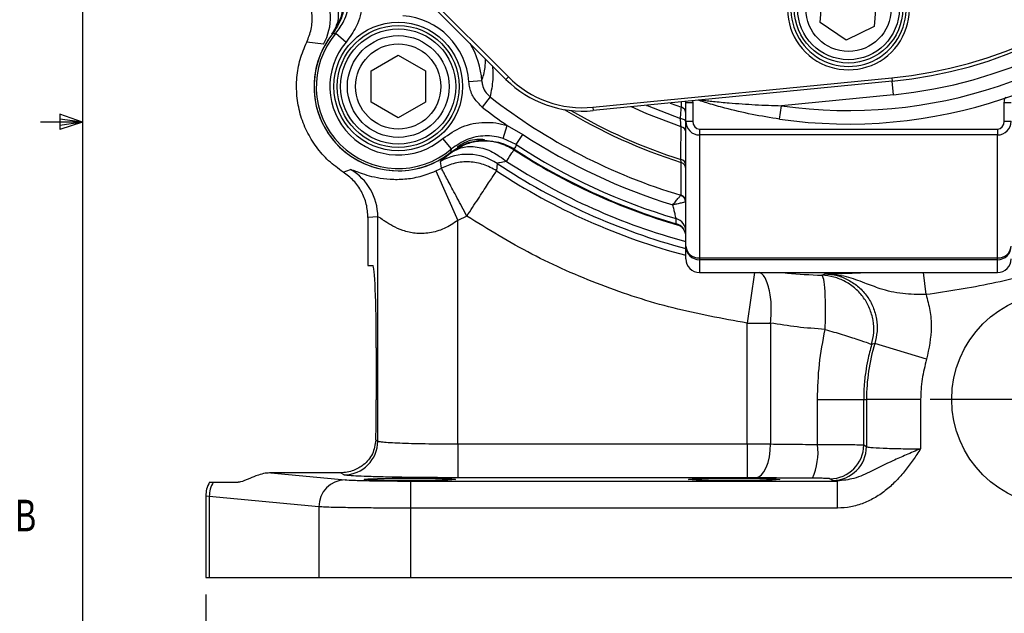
# Model space of a CAD drawing. Header units: inches. Extents: x 0.4 to 16.6, y 0.2 to 10.8.
# Tile 2 of 14: x 0.4 to 3.4, y 4.1 to 5.8. Entities that reach past the tile are written whole.
import ezdxf

# ---------------------------------------------------------------- set-up
doc = ezdxf.new("R2010")
doc.units = ezdxf.units.IN
doc.header["$MEASUREMENT"] = 0
doc.layers.add('BORDER', color=7, linetype='Continuous', lineweight=25)
doc.layers.add('SLD-0', color=7, linetype='Continuous', lineweight=25)
doc.styles.add('SLDTEXTSTYLE0', font='TXT', dxfattribs={"width": 0.75})
doc.dimstyles.new('SLDDIMSTYLE0', dxfattribs={"dimtxt": 0.145833, "dimasz": 0.13, "dimexe": 0, "dimexo": 0.0625, "dimgap": 0.036458, "dimtad": 0, "dimtih": 1, "dimtoh": 1, "dimdec": 1, "dimlfac": 1.55, "dimrnd": 1e-09, "dimzin": 12, "dimdsep": 46, "dimtxsty": 'SLDTEXTSTYLE0', "dimsah": 1, "dimcen": 0.09, "dimadec": 0, "dimazin": 3, "dimtfac": 1, "dimtdec": 1, "dimtofl": 0, "dimtmove": 0, "dimatfit": 3, "dimfxl": 0, "dimfrac": 2, "dimtolj": 1, "dimtzin": 12, "dimarcsym": 0})

# ---------------------------------------------------------------- blocks, each defined once
blk = doc.blocks.new('_D')
at = {"layer": 'SLD-0'}
for p, q in [((2.9559, 8.8951), (7.2961, 8.8951)), ((7.1711, 8.8951), (7.1711, 7.0572)), ((7.0095, 6.7959), (6.9651, 6.7959)), ((6.9651, 6.7959), (6.9651, 6.5642)), ((7.3327, 6.7959), (7.3771, 6.7959)), ((7.3771, 6.7959), (7.3771, 6.5642)), ((6.9651, 6.5642), (7.0095, 6.5642)), ((7.3771, 6.5642), (7.3327, 6.5642)), ((7.1711, 4.1617), (7.1711, 6.5346)), ((5.7816, 4.1617), (7.2961, 4.1617))]:
    blk.add_line(p, q, dxfattribs=at)
for points in [[(7.1711, 8.8951), (7.1511, 8.7651), (7.1911, 8.7651)], [(7.1711, 4.1617), (7.1911, 4.2917), (7.1511, 4.2917)]]:
    blk.add_solid(points, dxfattribs=at)
at = {"layer": 'SLD-0', "char_height": 0.14583, "attachment_point": 1, "style": 'SLDTEXTSTYLE0'}
for s, insert in [('7.3', (7.0365, 7.0135)), ('186', (7.0095, 6.7522))]:
    blk.add_mtext(s, dxfattribs=dict(at, insert=insert))
blk = doc.blocks.new('_D_1')
at = {"layer": 'SLD-0'}
for p, q in [((3.5308, 4.2598), (3.5308, 3.5121)), ((0.993, 4.1117), (0.993, 3.5121)), ((0.993, 3.6371), (1.9676, 3.6371)), ((2.1397, 3.6371), (2.0953, 3.6371)), ((2.0953, 3.6371), (2.0953, 3.4054)), ((2.4629, 3.6371), (2.5073, 3.6371)), ((2.5073, 3.6371), (2.5073, 3.4054)), ((3.5308, 3.6371), (2.6349, 3.6371)), ((2.0953, 3.4054), (2.1397, 3.4054)), ((2.5073, 3.4054), (2.4629, 3.4054))]:
    blk.add_line(p, q, dxfattribs=at)
for points in [[(0.993, 3.6371), (1.123, 3.6171), (1.123, 3.6571)], [(3.5308, 3.6371), (3.4008, 3.6571), (3.4008, 3.6171)]]:
    blk.add_solid(points, dxfattribs=at)
at = {"layer": 'SLD-0', "char_height": 0.14583, "attachment_point": 1, "style": 'SLDTEXTSTYLE0'}
for s, insert in [('3.9', (2.1667, 3.8547)), ('100', (2.1397, 3.5934))]:
    blk.add_mtext(s, dxfattribs=dict(at, insert=insert))
blk = doc.blocks.new('SW_CENTERMARKSYMBOL_1')
at = {"layer": 'SLD-0', "color": 0}
for p, q in [((0, 0.129), (0, 0.3822)), ((0, 0), (0, 0.0645)), ((-0.129, 0), (-0.3822, 0)), ((0, 0), (-0.0645, 0)), ((0, 0), (0, -0.0645)), ((0, 0), (0.0645, 0)), ((0.129, 0), (0.3822, 0)), ((0, -0.129), (0, -0.3822))]:
    blk.add_line(p, q, dxfattribs=at)

msp = doc.modelspace()

# ---------------------------------------------------------------- linework, layer by layer
at = {"color": 7, "linetype": 'Continuous', "lineweight": 25}
for p, q in [((1.5944, 5.9507), (1.8937, 5.6513)), ((1.8866, 5.6442), (1.5872, 5.9436)), ((2.8219, 5.8138), (2.8291, 5.9066)), ((2.9899, 5.8942), (2.9828, 5.8014)), ((2.8988, 5.7612), (2.8219, 5.8138)), ((1.3803, 5.7813), (1.4109, 5.7551)), ((2.9828, 5.8014), (2.8988, 5.7612)), ((1.3433, 5.7486), (1.2936, 5.7549)), ((1.4853, 5.6694), (1.5659, 5.716)), ((1.5659, 5.716), (1.6466, 5.6694)), ((1.4853, 5.5763), (1.4853, 5.6694)), ((1.6466, 5.6694), (1.6466, 5.5763)), ((1.8147, 5.6396), (1.7761, 5.637)), ((1.8866, 5.6442), (1.8937, 5.6513)), ((2.1453, 5.5613), (3.035, 5.6486)), ((3.036, 5.6386), (2.1462, 5.5512)), ((3.035, 5.6486), (3.036, 5.6386)), ((3.0399, 5.5985), (3.036, 5.6386)), ((3.0399, 5.5985), (2.7066, 5.5657)), ((1.5659, 5.5298), (1.4853, 5.5763)), ((1.6466, 5.5763), (1.5659, 5.5298)), ((1.8394, 5.592), (1.8159, 5.5618)), ((2.4221, 5.5195), (2.4221, 5.5751)), ((2.4221, 5.5751), (2.4422, 5.5751)), ((2.4221, 5.5751), (2.4221, 5.5742)), ((2.4422, 5.5751), (2.4422, 5.5195)), ((3.3696, 5.5195), (3.3696, 5.5751)), ((3.3696, 5.5751), (3.3898, 5.5751)), ((2.1453, 5.5613), (2.1462, 5.5512)), ((2.7009, 5.5258), (2.7066, 5.5657)), ((2.4221, 5.5195), (2.4422, 5.5195)), ((2.4221, 5.1479), (2.4221, 5.5195)), ((3.3696, 5.5195), (3.3898, 5.5195)), ((1.8783, 5.4684), (1.8905, 5.5067)), ((1.8905, 5.5067), (1.937, 5.4801)), ((1.9173, 5.4499), (1.937, 5.4801)), ((2.4624, 5.4961), (3.3495, 5.4961)), ((2.4624, 5.4961), (2.4624, 5.4787)), ((3.3495, 5.4961), (3.3495, 5.4787)), ((1.7243, 5.4372), (1.6982, 5.4679)), ((1.8143, 5.4626), (1.8207, 5.4626)), ((1.8207, 5.4626), (1.8237, 5.4625)), ((1.8224, 5.463), (1.8237, 5.4625)), ((1.9173, 5.4499), (1.8783, 5.4684)), ((3.3495, 5.4787), (2.4624, 5.4787)), ((2.4624, 5.4787), (2.4624, 5.1132)), ((3.3495, 5.1132), (3.3495, 5.4787)), ((1.9088, 5.4402), (1.9104, 5.4345)), ((1.6946, 5.3797), (1.6916, 5.4002)), ((1.8604, 5.394), (1.8587, 5.3719)), ((1.402, 5.3684), (1.4241, 5.3755)), ((1.6779, 5.3716), (1.7435, 5.2244)), ((2.4071, 5.2991), (2.4076, 5.2997)), ((1.5051, 5.2356), (1.4759, 5.2329)), ((1.4759, 5.2329), (1.4759, 5.0907)), ((1.5051, 4.568), (1.5051, 5.2356)), ((1.77, 5.2373), (1.7435, 5.2244)), ((1.7435, 4.5595), (1.7435, 5.2244)), ((2.3931, 5.2147), (2.3931, 5.2148)), ((2.4162, 5.1967), (2.4189, 5.1905)), ((2.4221, 5.1097), (2.4221, 5.1479)), ((2.4624, 5.1132), (3.3495, 5.1132)), ((2.4624, 5.1132), (2.4624, 5.1076)), ((3.3495, 5.1076), (2.4624, 5.1076)), ((2.4624, 5.1076), (2.4624, 5.0695)), ((3.3495, 5.1076), (3.3495, 5.1132)), ((3.3495, 5.0695), (3.3495, 5.1076)), ((1.4759, 5.0907), (1.49, 5.0907)), ((2.4624, 5.0695), (2.8265, 5.0695)), ((2.4624, 5.0694), (2.8265, 5.0694)), ((2.8265, 5.0695), (2.8265, 5.0694)), ((2.8268, 5.0614), (2.8357, 5.0658)), ((2.9853, 5.0695), (3.3495, 5.0695)), ((2.9853, 5.0695), (2.9853, 5.0694)), ((2.9853, 5.0694), (3.3495, 5.0694)), ((2.6039, 4.5595), (2.6039, 4.9191)), ((2.6742, 4.9191), (2.6742, 4.5593)), ((1.5007, 4.8455), (1.5007, 4.6907)), ((2.9842, 4.858), (2.9748, 4.855)), ((3.1384, 4.8112), (2.9842, 4.858)), ((2.8138, 4.692), (2.9512, 4.692)), ((2.8138, 4.558), (2.8138, 4.692)), ((2.9512, 4.692), (2.9595, 4.692)), ((2.9512, 4.5565), (2.9512, 4.692)), ((2.9595, 4.692), (2.9595, 4.5515)), ((3.1207, 4.692), (2.9595, 4.692)), ((3.1207, 4.692), (3.1207, 4.5449)), ((1.4994, 4.5714), (1.5051, 4.568)), ((1.7435, 4.5595), (1.7435, 4.4589)), ((1.7435, 4.5595), (2.6039, 4.5595)), ((2.6039, 4.5595), (2.6039, 4.4589)), ((2.9512, 4.5565), (2.9595, 4.5515)), ((1.1872, 4.4735), (1.4076, 4.4528)), ((1.3944, 4.4735), (1.1872, 4.4735)), ((1.4045, 4.4674), (1.3944, 4.4735)), ((2.6039, 4.4589), (1.7435, 4.4589)), ((2.859, 4.4509), (2.8507, 4.4559)), ((1.0156, 4.4455), (1.0898, 4.4455)), ((1.6033, 4.3683), (1.6033, 4.4489)), ((1.6033, 4.4489), (2.873, 4.4489)), ((2.873, 4.4489), (2.859, 4.4509)), ((2.873, 4.3683), (2.873, 4.4489)), ((0.993, 4.4044), (0.993, 4.1617)), ((1.0035, 4.4028), (0.993, 4.4042)), ((1.3299, 4.3722), (1.0035, 4.4028)), ((1.0035, 4.4028), (1.0035, 4.1617)), ((1.3299, 4.3722), (1.3299, 4.1617)), ((1.6033, 4.1617), (1.6033, 4.3683)), ((2.873, 4.3683), (1.6033, 4.3683)), ((0.993, 4.1617), (1.0035, 4.1617)), ((1.0035, 4.1617), (1.3299, 4.1617)), ((1.3299, 4.1617), (1.6033, 4.1617)), ((1.6033, 4.1617), (5.4582, 4.1617))]:
    msp.add_line(p, q, dxfattribs=at)
at = {"color": 8, "linetype": 'Continuous', "lineweight": 25}
for p, q in [((2.3755, 5.5738), (2.4086, 5.5615)), ((2.4221, 5.5751), (2.4215, 5.5783)), ((2.4414, 5.5802), (2.4422, 5.5751)), ((2.4624, 5.0695), (2.4624, 5.0694)), ((2.6261, 5.0694), (2.6039, 4.9191)), ((3.1368, 5.0036), (3.129, 5.0694)), ((3.3495, 5.0695), (3.3495, 5.0694))]:
    msp.add_line(p, q, dxfattribs=at)
at = {"color": 8, "linetype": 'Continuous', "lineweight": 25, "flags": 128}
for points in [[(2.4086, 5.5615), (2.4086, 5.5647), (2.4087, 5.577)], [(2.4076, 5.5032), (2.3062, 5.5419), (2.2597, 5.5624)], [(2.3049, 5.5668), (2.3064, 5.5662), (2.4058, 5.5276)]]:
    msp.add_lwpolyline(points, dxfattribs=at)
at = {"color": 7, "linetype": 'Continuous', "lineweight": 25, "flags": 128}
for points in [[(2.4221, 5.5164), (2.4218, 5.5183), (2.4209, 5.5202), (2.4194, 5.522), (2.4175, 5.5236), (2.4151, 5.525), (2.4122, 5.5262), (2.4091, 5.5271), (2.4058, 5.5276)], [(2.3931, 5.2148), (2.3931, 5.221), (2.3932, 5.2298)], [(2.6303, 4.4587), (2.6387, 4.4611), (2.6468, 4.4671), (2.6543, 4.4765), (2.661, 4.489), (2.6664, 4.5042), (2.6705, 4.5214), (2.6731, 4.54), (2.6742, 4.5593)]]:
    msp.add_lwpolyline(points, dxfattribs=at)
at = {"color": 7, "linetype": 'Continuous', "lineweight": 25}
for centre, radius in [((2.9059, 5.854), 0.1613), ((2.9059, 5.854), 0.1513), ((2.9059, 5.854), 0.1268), ((1.5659, 5.6229), 0.1915), ((1.5659, 5.6229), 0.1815), ((1.5659, 5.6229), 0.1714), ((1.5659, 5.6229), 0.1513), ((1.5659, 5.6229), 0.1268), ((3.5308, 4.692), 0.3177)]:
    msp.add_circle(centre, radius, dxfattribs=at)
for centre, radius, start, end in [((2.9059, 6.9629), 1.4516, 261.8785, 8.1215), ((2.9059, 6.9629), 1.4113, 261.8785, 8.1215), ((2.9059, 6.9629), 1.3206, 275.6076, 354.3924), ((2.9059, 6.9629), 1.3306, 275.6076, 354.3924), ((2.9059, 6.9629), 1.371, 275.6076, 354.3924), ((1.2028, 5.8279), 0.1614, 330.5524, 33.6555), ((2.9059, 5.854), 0.1815, 162.8003, 17.1997), ((2.9059, 5.854), 0.1714, 169.2756, 10.7244), ((1.5659, 5.6228), 0.2107, 3.8578, 86.1422), ((1.5659, 5.6228), 0.2506, 141.2653, 270), ((1.5659, 5.6228), 0.2506, 141.2653, 308.7347), ((1.5659, 5.6228), 0.244, 139.4979, 310.5021), ((1.5659, 5.6228), 0.2037, 139.4979, 310.5021), ((2.1147, 5.8723), 0.3226, 225, 275.6076), ((2.1147, 5.8723), 0.3125, 225, 275.6076), ((2.9059, 6.9629), 1.7369, 232.1172, 253.3094), ((2.9059, 6.9629), 1.7752, 232.1172, 235.1115), ((2.402, 5.5426), 0.0201, 0.0512, 70.6355), ((2.9059, 6.9629), 1.7713, 236.8366, 252.8271), ((2.4042, 5.4857), 0.0179, 3.2407, 79.2857), ((1.5659, 5.6228), 0.2506, 270, 308.7347), ((2.9059, 6.9629), 1.8219, 236.9123, 253.65), ((2.9059, 6.9629), 1.8074, 236.8366, 253.5176), ((1.771, 5.2597), 0.1614, 56.3445, 119.4476), ((2.4042, 5.3879), 0.0179, 3.2897, 80.1069), ((2.4021, 5.378), 0.0199, 0.2212, 73.0263), ((1.3437, 5.2356), 0.1614, 0.0049, 60.1126), ((1.5659, 5.6228), 0.275, 294.0339, 297.9026), ((2.4004, 5.2797), 0.0205, 0.2003, 71.1102), ((2.4021, 5.2805), 0.0199, 0.2259, 73.9699), ((2.3818, 5.1912), 0.0402, 0.0549, 73.676), ((2.3818, 5.1761), 0.0402, 0.055, 73.8069), ((2.4598, 5.1509), 0.0379, 184.5559, 273.9258), ((2.4624, 5.1479), 0.0403, 180.0244, 270.0244), ((3.3521, 5.1509), 0.0379, 266.0742, 355.4441), ((3.3495, 5.1479), 0.0403, 269.9756, 359.9756), ((2.4624, 5.1097), 0.0403, 180, 270), ((2.4624, 5.1098), 0.0403, 180.0244, 270.0244), ((3.3495, 5.1097), 0.0403, 270, 0), ((3.3495, 5.1098), 0.0403, 269.9756, 359.9756), ((3.5308, 4.692), 0.5713, 163.1047, 180), ((1.4043, 4.5681), 0.1007, 270.0941, 359.9409), ((2.6212, 4.535), 0.194, 336.4276, 6.8128), ((2.8505, 4.5566), 0.1007, 270.0941, 359.9409), ((2.8588, 4.5516), 0.1007, 270.0941, 359.9409), ((1.0868, 4.4023), 0.0833, 148.7187, 179.6513), ((1.4098, 4.373), 0.0798, 91.5594, 180.5764)]:
    msp.add_arc(centre, radius, start, end, dxfattribs=at)
at = {"color": 8, "linetype": 'Continuous', "lineweight": 25}
for centre, radius, start, end in [((1.5659, 5.6228), 0.2494, 3.8578, 30.9572), ((2.9059, 6.9629), 1.6431, 239.0029, 252.3574), ((2.9059, 6.9629), 1.6353, 239.6603, 252.2437), ((2.9059, 6.9629), 1.8241, 236.9214, 253.8673), ((2.9059, 6.9629), 1.8853, 236.3186, 255.1285), ((2.9059, 6.9629), 1.8649, 236.9214, 254.9619), ((2.9059, 6.9629), 1.9047, 236.6444, 255.2833)]:
    msp.add_arc(centre, radius, start, end, dxfattribs=at)
at = {"color": 7, "linetype": 'Continuous', "lineweight": 25}
for centre, major_axis, ratio, start_param, end_param in [((2.4624, 5.5195), (0, 0.0408), 0.989063, 1.570796, 3.141593), ((2.4624, 5.5195), (0, -0.0234), 0.861934, 4.712389, 6.283185), ((3.3495, 5.5195), (0, 0.0234), 0.861934, 3.141593, 4.712389), ((3.3495, 5.5195), (0, 0.0408), 0.989063, 3.141593, 4.712389), ((1.49, 4.8455), (0, 0.2452), 0.043661, 4.712389, 6.283185), ((1.49, 4.6907), (0, 0.2452), 0.043661, 4.204187, 4.712389)]:
    msp.add_ellipse(centre, major_axis=major_axis, ratio=ratio, start_param=start_param, end_param=end_param, dxfattribs=at)
for centre in [(1.6004, 4.454), (2.5656, 4.454)]:
    msp.add_ellipse(centre, major_axis=(0.1361, 0), ratio=0.026186, dxfattribs=at)
for points, knots in [([(1.3687, 5.7791), (1.3796, 5.7963), (1.3977, 5.8249), (1.4055, 5.8755), (1.4011, 5.9231), (1.3852, 5.9528), (1.3775, 5.9673)], [0, 0, 0, 0, 0.30035, 0.499876, 0.756119, 1, 1, 1, 1]), ([(1.3433, 5.945), (1.3534, 5.9315), (1.3741, 5.9037), (1.3883, 5.8572), (1.3881, 5.8129), (1.375, 5.7902), (1.3687, 5.7791)], [0, 0, 0, 0, 0.243136, 0.5, 0.756864, 1, 1, 1, 1]), ([(1.3803, 5.7813), (1.389, 5.7933), (1.4084, 5.82), (1.4212, 5.8706), (1.4187, 5.9109), (1.4125, 5.9317), (1.4115, 5.9352)], [0, 0, 0, 0, 0.271237, 0.602164, 0.932744, 1, 1, 1, 1]), ([(1.4498, 5.9475), (1.4511, 5.9431), (1.4588, 5.9171), (1.462, 5.8667), (1.446, 5.8036), (1.4218, 5.7702), (1.4109, 5.7551)], [0, 0, 0, 0, 0.067291, 0.398, 0.728909, 1, 1, 1, 1]), ([(1.2936, 5.7549), (1.2987, 5.7677), (1.3089, 5.7934), (1.311, 5.8352), (1.3038, 5.8765), (1.2905, 5.9007), (1.2839, 5.9128)], [0, 0, 0, 0, 0.249775, 0.500106, 0.750451, 1, 1, 1, 1]), ([(1.4023, 5.8464), (1.4007, 5.8398), (1.3946, 5.8157), (1.3806, 5.7948), (1.3704, 5.7796)], [0, 0, 0, 0, 0.270251, 1, 1, 1, 1]), ([(1.3803, 5.7813), (1.3789, 5.7811), (1.3756, 5.7805), (1.3723, 5.7799), (1.3704, 5.7796)], [0, 0, 0, 0, 0.423273, 1, 1, 1, 1]), ([(1.8159, 5.5618), (1.8074, 5.5698), (1.7906, 5.5858), (1.7789, 5.6136), (1.7768, 5.631), (1.7761, 5.637)], [0, 0, 0, 0, 0.3970228, 0.7938935, 1, 1, 1, 1]), ([(1.8147, 5.6396), (1.8151, 5.6358), (1.8164, 5.6248), (1.8236, 5.6072), (1.8341, 5.597), (1.8394, 5.592)], [0, 0, 0, 0, 0.207401, 0.604963, 1, 1, 1, 1]), ([(2.7009, 5.5258), (2.6735, 5.5302), (2.6185, 5.539), (2.5469, 5.5559), (2.4973, 5.5698), (2.471, 5.5779), (2.4622, 5.5807), (2.4586, 5.5819)], [0, 0, 0, 0, 0.317529, 0.639429, 0.845666, 0.935772, 1, 1, 1, 1]), ([(2.467, 5.5827), (2.4671, 5.5827), (2.4674, 5.5827), (2.4693, 5.5825), (2.4746, 5.5818), (2.4863, 5.5805), (2.5126, 5.5776), (2.5605, 5.5731), (2.6283, 5.5683), (2.6805, 5.5666), (2.7066, 5.5657)], [0, 0, 0, 0, 0.012143, 0.030843, 0.039457, 0.10673, 0.183907, 0.374756, 0.687209, 1, 1, 1, 1]), ([(2.4058, 5.5276), (2.4064, 5.5345), (2.4075, 5.5483), (2.4084, 5.5588), (2.4086, 5.5608), (2.4086, 5.5615)], [0, 0, 0, 0, 0.386711, 0.77714, 1, 1, 1, 1]), ([(1.6982, 5.4679), (1.7169, 5.4809), (1.7543, 5.5071), (1.8228, 5.5199), (1.8686, 5.5137), (1.8903, 5.5068), (1.8905, 5.5067)], [0, 0, 0, 0, 0.332453, 0.664935, 0.996731, 1, 1, 1, 1]), ([(2.4076, 5.5032), (2.4075, 5.5045), (2.407, 5.5109), (2.4063, 5.5202), (2.4058, 5.5276)], [0, 0, 0, 0, 0.201804, 1, 1, 1, 1]), ([(2.4072, 5.4055), (2.4073, 5.4125), (2.4074, 5.445), (2.4075, 5.4776), (2.4076, 5.5032)], [0, 0, 0, 0, 0.213576, 1, 1, 1, 1]), ([(1.9104, 5.4345), (1.8959, 5.4422), (1.8662, 5.458), (1.8186, 5.4624), (1.768, 5.4546), (1.7394, 5.4365), (1.7222, 5.4257)], [0, 0, 0, 0, 0.243881, 0.500124, 0.699654, 1, 1, 1, 1]), ([(1.7223, 5.4277), (1.7377, 5.4378), (1.7587, 5.4516), (1.7886, 5.46), (1.8011, 5.4617), (1.807, 5.4625)], [0, 0, 0, 0, 0.589587, 0.807796, 1, 1, 1, 1]), ([(1.7226, 5.4274), (1.7379, 5.4374), (1.7644, 5.4547), (1.8002, 5.4622), (1.8179, 5.4628), (1.8224, 5.463)], [0, 0, 0, 0, 0.504856, 0.874449, 1, 1, 1, 1]), ([(1.8783, 5.4684), (1.8781, 5.4685), (1.8608, 5.474), (1.8241, 5.4789), (1.7693, 5.4686), (1.7393, 5.4477), (1.7243, 5.4372)], [0, 0, 0, 0, 0.003267, 0.334916, 0.667383, 1, 1, 1, 1]), ([(1.7417, 5.4438), (1.7487, 5.4482), (1.77, 5.4614), (1.7992, 5.4683), (1.8191, 5.4657), (1.8224, 5.4653)], [0, 0, 0, 0, 0.291449, 0.883494, 1, 1, 1, 1]), ([(1.8224, 5.463), (1.8224, 5.463), (1.8222, 5.4629), (1.8216, 5.4628), (1.821, 5.4627), (1.8207, 5.4626)], [0, 0, 0, 0, 0.0397195, 0.3749125, 1, 1, 1, 1]), ([(1.8237, 5.4625), (1.8418, 5.4608), (1.8667, 5.4584), (1.8952, 5.4462), (1.9061, 5.4396), (1.9113, 5.4364)], [0, 0, 0, 0, 0.58447, 0.803004, 1, 1, 1, 1]), ([(1.6916, 5.4002), (1.6929, 5.4016), (1.6954, 5.4043), (1.7133, 5.4185), (1.7222, 5.4257)], [0, 0, 0, 0, 0.5003462, 1, 1, 1, 1]), ([(1.7222, 5.4257), (1.7332, 5.432), (1.7559, 5.445), (1.8002, 5.4453), (1.8467, 5.4311), (1.8746, 5.4103), (1.8881, 5.4002)], [0, 0, 0, 0, 0.243136, 0.5, 0.756864, 1, 1, 1, 1]), ([(1.7226, 5.4274), (1.723, 5.4293), (1.7236, 5.4325), (1.7241, 5.4359), (1.7243, 5.4372)], [0, 0, 0, 0, 0.576727, 1, 1, 1, 1]), ([(1.9173, 5.4499), (1.9164, 5.4479), (1.9145, 5.4434), (1.9124, 5.4389), (1.9113, 5.4364)], [0, 0, 0, 0, 0.450353, 1, 1, 1, 1]), ([(1.8587, 5.3719), (1.846, 5.3789), (1.8208, 5.3928), (1.7778, 5.4), (1.7342, 5.397), (1.7078, 5.3855), (1.6946, 5.3797)], [0, 0, 0, 0, 0.25, 0.5, 0.75, 1, 1, 1, 1]), ([(1.8881, 5.4002), (1.881, 5.3986), (1.8704, 5.3961), (1.8615, 5.3948), (1.8608, 5.3943), (1.8604, 5.394)], [0, 0, 0, 0, 0.497936, 0.748079, 1, 1, 1, 1]), ([(2.4079, 5.3971), (2.4078, 5.3987), (2.4076, 5.4007), (2.4073, 5.4049), (2.4072, 5.4055)], [0, 0, 0, 0, 0.841731, 1, 1, 1, 1]), ([(2.4076, 5.2997), (2.4076, 5.3015), (2.4077, 5.3118), (2.4078, 5.3442), (2.4079, 5.3748), (2.4079, 5.3971)], [0, 0, 0, 0, 0.057264, 0.31657, 1, 1, 1, 1]), ([(1.4759, 5.2329), (1.475, 5.2464), (1.473, 5.2733), (1.4575, 5.3108), (1.4343, 5.3442), (1.4128, 5.3603), (1.402, 5.3684)], [0, 0, 0, 0, 0.2509503, 0.5007413, 0.7493465, 1, 1, 1, 1]), ([(1.4241, 5.3755), (1.4259, 5.3753), (1.4293, 5.3748), (1.4459, 5.3682), (1.4698, 5.3598), (1.5014, 5.3517), (1.5395, 5.3463), (1.583, 5.3465), (1.6308, 5.3535), (1.6623, 5.3656), (1.6779, 5.3716)], [0, 0, 0, 0, 0.152622, 0.298927, 0.439025, 0.57007, 0.690935, 0.801516, 0.90153, 1, 1, 1, 1]), ([(2.383, 5.2706), (2.383, 5.2706), (2.3862, 5.2745), (2.3926, 5.2822), (2.4004, 5.2916), (2.4052, 5.2973), (2.4066, 5.2986), (2.4071, 5.2991)], [0, 0, 0, 0, 0.00358, 0.287392, 0.570056, 0.83605, 1, 1, 1, 1]), ([(2.421, 5.2798), (2.42, 5.2795), (2.4178, 5.2788), (2.4105, 5.2767), (2.401, 5.2744), (2.3927, 5.2727), (2.3881, 5.2717), (2.3857, 5.2712), (2.3844, 5.2709), (2.3837, 5.2707), (2.3834, 5.2707), (2.3832, 5.2706), (2.3831, 5.2706), (2.383, 5.2706), (2.383, 5.2706)], [0, 0, 0, 0, 0.179085, 0.41019, 0.687047, 0.834549, 0.912527, 0.953832, 0.975651, 0.987162, 0.993232, 0.995231, 0.996144, 1, 1, 1, 1]), ([(2.3932, 5.2298), (2.3929, 5.2307), (2.3925, 5.2324), (2.3905, 5.2409), (2.3876, 5.2526), (2.3849, 5.2632), (2.3833, 5.2694), (2.383, 5.2706)], [0, 0, 0, 0, 0.219022, 0.443946, 0.681884, 0.937369, 1, 1, 1, 1]), ([(1.7435, 5.2244), (1.7303, 5.2156), (1.7038, 5.1981), (1.6663, 5.1875), (1.6373, 5.185), (1.6168, 5.1859), (1.5974, 5.1892), (1.5739, 5.1958), (1.5486, 5.2073), (1.5293, 5.2194), (1.5179, 5.2273), (1.5089, 5.2338), (1.5066, 5.2349), (1.5051, 5.2356)], [0, 0, 0, 0, 0.124904, 0.250101, 0.311368, 0.375725, 0.434888, 0.50048, 0.625469, 0.75051, 0.816373, 0.874563, 1, 1, 1, 1]), ([(2.6039, 4.9191), (2.5302, 4.9324), (2.3826, 4.9589), (2.1683, 5.0293), (1.9615, 5.1195), (1.8337, 5.1981), (1.77, 5.2373)], [0, 0, 0, 0, 0.249258, 0.5, 0.750742, 1, 1, 1, 1]), ([(2.3931, 5.2147), (2.3972, 5.2129), (2.4056, 5.2094), (2.4134, 5.2024), (2.4156, 5.1974), (2.416, 5.1966)], [0, 0, 0, 0, 0.455093, 0.91122, 1, 1, 1, 1]), ([(3.7099, 5.1613), (3.6486, 5.1361), (3.5259, 5.0858), (3.3335, 5.0329), (3.2024, 5.0134), (3.1368, 5.0036)], [0, 0, 0, 0, 0.333257, 0.666732, 1, 1, 1, 1]), ([(2.8265, 5.0695), (2.8534, 5.0695), (2.9063, 5.0695), (2.9593, 5.0695), (2.9853, 5.0695)], [0, 0, 0, 0, 0.507779, 1, 1, 1, 1]), ([(2.9748, 4.855), (2.9774, 4.8668), (2.9827, 4.8906), (2.9802, 4.9276), (2.97, 4.963), (2.9521, 4.995), (2.9276, 5.0222), (2.8973, 5.0433), (2.8631, 5.0575), (2.8388, 5.0601), (2.8268, 5.0614)], [0, 0, 0, 0, 0.123381, 0.25, 0.376619, 0.5, 0.623381, 0.75, 0.876619, 1, 1, 1, 1]), ([(2.8364, 4.9003), (2.8367, 4.9084), (2.8372, 4.9231), (2.8375, 4.9426), (2.8376, 4.9645), (2.8373, 4.9884), (2.8359, 5.0217), (2.8327, 5.0529), (2.8288, 5.0586), (2.8268, 5.0614)], [0, 0, 0, 0, 0.098037, 0.178409, 0.2411, 0.37793, 0.501249, 0.757675, 1, 1, 1, 1]), ([(3.1368, 5.0036), (3.1132, 5.0039), (3.0636, 5.0043), (3.0046, 5.0188), (2.952, 5.039), (2.8986, 5.0595), (2.8573, 5.0636), (2.8357, 5.0658)], [0, 0, 0, 0, 0.200921, 0.42175, 0.59011, 0.784467, 1, 1, 1, 1]), ([(2.8357, 5.0658), (2.848, 5.0646), (2.8725, 5.0621), (2.907, 5.0479), (2.9375, 5.0269), (2.9624, 4.9993), (2.9804, 4.9669), (2.9904, 4.9312), (2.9926, 4.894), (2.987, 4.87), (2.9842, 4.858)], [0, 0, 0, 0, 0.125504, 0.250381, 0.375384, 0.500515, 0.625146, 0.749927, 0.875096, 1, 1, 1, 1]), ([(3.1368, 5.0036), (3.1411, 4.988), (3.1496, 4.9565), (3.1553, 4.8912), (3.1451, 4.8431), (3.1384, 4.8112)], [0, 0, 0, 0, 0.2496109, 0.5008443, 1, 1, 1, 1]), ([(2.8364, 4.9003), (2.8539, 4.895), (2.8903, 4.8841), (2.9356, 4.8697), (2.9673, 4.8589), (2.9723, 4.8563), (2.9748, 4.855)], [0, 0, 0, 0, 0.241834, 0.5, 0.758166, 1, 1, 1, 1]), ([(2.9748, 4.855), (2.9707, 4.8398), (2.9635, 4.8132), (2.9564, 4.7722), (2.952, 4.733), (2.9515, 4.7054), (2.9512, 4.692)], [0, 0, 0, 0, 0.285626, 0.499991, 0.755791, 1, 1, 1, 1]), ([(1.4994, 4.5714), (1.4969, 4.557), (1.4919, 4.527), (1.4661, 4.4979), (1.4389, 4.4819), (1.4149, 4.4746), (1.4009, 4.4738), (1.3944, 4.4735)], [0, 0, 0, 0, 0.2715833, 0.5627749, 0.7792499, 0.8970147, 1, 1, 1, 1]), ([(1.5051, 4.568), (1.5057, 4.5677), (1.507, 4.5671), (1.5118, 4.5662), (1.5177, 4.5655), (1.5284, 4.5645), (1.5469, 4.5632), (1.578, 4.5619), (1.6145, 4.5608), (1.6559, 4.5601), (1.6993, 4.5596), (1.7289, 4.5595), (1.7435, 4.5595)], [0, 0, 0, 0, 0.072183, 0.136385, 0.192606, 0.240842, 0.376678, 0.500231, 0.630011, 0.756563, 0.879891, 1, 1, 1, 1]), ([(2.6039, 4.5595), (2.6159, 4.5595), (2.6403, 4.5595), (2.6628, 4.5594), (2.6742, 4.5593)], [0, 0, 0, 0, 0.495691, 1, 1, 1, 1]), ([(2.6742, 4.5593), (2.6968, 4.559), (2.7417, 4.5584), (2.7899, 4.5581), (2.8138, 4.558)], [0, 0, 0, 0, 0.503909, 1, 1, 1, 1]), ([(2.8138, 4.558), (2.8313, 4.5579), (2.8675, 4.5578), (2.9097, 4.5575), (2.9421, 4.557), (2.9479, 4.5567), (2.9512, 4.5565)], [0, 0, 0, 0, 0.242333, 0.500064, 0.714993, 1, 1, 1, 1]), ([(3.1207, 4.5449), (3.1061, 4.5389), (3.0779, 4.5272), (3.0283, 4.5053), (2.9788, 4.4807), (2.9261, 4.4547), (2.8898, 4.4508), (2.873, 4.4489)], [0, 0, 0, 0, 0.168787, 0.327381, 0.597476, 0.815108, 1, 1, 1, 1]), ([(3.1207, 4.5449), (3.1133, 4.5339), (3.0985, 4.5118), (3.0749, 4.4799), (3.0488, 4.4498), (3.0195, 4.4226), (2.9869, 4.3997), (2.951, 4.3822), (2.9128, 4.3706), (2.8863, 4.3691), (2.873, 4.3683)], [0, 0, 0, 0, 0.1253457, 0.250506, 0.3749322, 0.4994806, 0.627284, 0.7499009, 0.8750741, 1, 1, 1, 1]), ([(2.9595, 4.5515), (2.9625, 4.5506), (2.9687, 4.5489), (3.0063, 4.5467), (3.0596, 4.5452), (3.1006, 4.545), (3.1207, 4.5449)], [0, 0, 0, 0, 0.240763, 0.500141, 0.756468, 1, 1, 1, 1]), ([(1.1872, 4.4735), (1.1814, 4.4731), (1.1678, 4.4723), (1.145, 4.4659), (1.1179, 4.4544), (1.1004, 4.4464), (1.092, 4.4457), (1.0898, 4.4455)], [0, 0, 0, 0, 0.107204, 0.253374, 0.487238, 0.867556, 1, 1, 1, 1]), ([(1.7435, 4.4589), (1.7233, 4.4589), (1.6818, 4.459), (1.6201, 4.4594), (1.5607, 4.4602), (1.5073, 4.4613), (1.4632, 4.4627), (1.431, 4.4642), (1.4104, 4.4658), (1.4064, 4.4669), (1.4045, 4.4674)], [0, 0, 0, 0, 0.116964, 0.240541, 0.368958, 0.499946, 0.630943, 0.759385, 0.882997, 1, 1, 1, 1]), ([(2.6303, 4.4587), (2.6261, 4.4588), (2.6176, 4.4589), (2.6084, 4.4589), (2.6039, 4.4589)], [0, 0, 0, 0, 0.5000085, 1, 1, 1, 1]), ([(2.799, 4.4574), (2.7699, 4.4575), (2.7117, 4.4578), (2.6574, 4.4584), (2.6303, 4.4587)], [0, 0, 0, 0, 0.499993, 1, 1, 1, 1]), ([(2.8507, 4.4559), (2.8497, 4.456), (2.8477, 4.4564), (2.836, 4.4569), (2.8192, 4.4572), (2.8056, 4.4573), (2.799, 4.4574)], [0, 0, 0, 0, 0.242453, 0.500051, 0.757619, 1, 1, 1, 1]), ([(1.0044, 4.4455), (1.001, 4.4388), (0.9944, 4.4258), (0.9935, 4.4112), (0.993, 4.4042)], [0, 0, 0, 0, 0.5178694, 1, 1, 1, 1]), ([(1.0044, 4.4455), (1.0047, 4.4455), (1.0053, 4.4455), (1.0089, 4.4455), (1.0134, 4.4455), (1.0156, 4.4455)], [0, 0, 0, 0, 0.311383, 0.654131, 1, 1, 1, 1]), ([(1.4076, 4.4528), (1.4153, 4.4523), (1.431, 4.4512), (1.4784, 4.4499), (1.5379, 4.4491), (1.5819, 4.449), (1.6033, 4.4489)], [0, 0, 0, 0, 0.243335, 0.500047, 0.756732, 1, 1, 1, 1]), ([(1.6033, 4.3683), (1.5884, 4.3683), (1.5583, 4.3684), (1.5188, 4.3685), (1.4853, 4.3688), (1.4576, 4.3691), (1.4289, 4.3694), (1.3997, 4.3699), (1.3712, 4.3705), (1.346, 4.3713), (1.3354, 4.3719), (1.3299, 4.3722)], [0, 0, 0, 0, 0.121544, 0.245375, 0.329252, 0.414148, 0.500063, 0.610053, 0.730042, 0.860026, 1, 1, 1, 1])]:
    msp.add_open_spline(points, degree=3, knots=knots, dxfattribs=at)
for points in [[(1.402, 5.3684), (1.3871, 5.3791), (1.3574, 5.4006), (1.3212, 5.4422), (1.2925, 5.4891), (1.2729, 5.5406), (1.2629, 5.5948), (1.2629, 5.6498), (1.2723, 5.7042), (1.2865, 5.738), (1.2936, 5.7549)], [(1.8881, 5.4002), (1.8944, 5.4099), (1.9069, 5.4291), (1.9092, 5.4327), (1.9104, 5.4345)], [(1.77, 5.2373), (1.7603, 5.2556), (1.7408, 5.2924), (1.7162, 5.339), (1.6986, 5.3721), (1.6959, 5.3772), (1.6946, 5.3797)], [(1.77, 5.2373), (1.7814, 5.2546), (1.8043, 5.2893), (1.8333, 5.3334), (1.8539, 5.3647), (1.8571, 5.3695), (1.8587, 5.3719)], [(2.6039, 4.9191), (2.616, 4.9191), (2.6404, 4.9191), (2.6629, 4.9191), (2.6742, 4.9191)], [(2.8364, 4.9003), (2.8082, 4.9023), (2.7519, 4.9062), (2.7001, 4.9148), (2.6742, 4.9191)], [(2.8138, 4.692), (2.8148, 4.727), (2.8166, 4.7971), (2.8298, 4.8659), (2.8364, 4.9003)], [(3.1384, 4.8112), (3.1332, 4.7916), (3.1229, 4.7526), (3.1214, 4.7122), (3.1207, 4.692)]]:
    msp.add_open_spline(points, degree=3, dxfattribs=at)
at = {"color": 8, "linetype": 'Continuous', "lineweight": 25}
for points, knots in [([(1.8147, 5.6396), (1.8186, 5.6524), (1.8245, 5.6721), (1.8257, 5.6962), (1.8261, 5.7047)], [0, 0, 0, 0, 0.651381, 1, 1, 1, 1]), ([(1.8457, 5.6851), (1.8463, 5.6815), (1.8484, 5.6664), (1.8475, 5.6345), (1.8426, 5.6089), (1.8394, 5.592)], [0, 0, 0, 0, 0.093674, 0.402653, 1, 1, 1, 1]), ([(3.3696, 5.5751), (3.3698, 5.5782), (3.37, 5.5842), (3.3726, 5.5896), (3.374, 5.5923)], [0, 0, 0, 0, 0.500426, 1, 1, 1, 1]), ([(2.6742, 4.9191), (2.6754, 4.9383), (2.6779, 4.978), (2.6688, 5.0292), (2.6555, 5.0616), (2.6442, 5.0678), (2.6413, 5.0694)], [0, 0, 0, 0, 0.283279, 0.587221, 0.891162, 1, 1, 1, 1]), ([(2.7106, 5.0694), (2.7151, 5.0689), (2.7517, 5.0647), (2.7917, 5.063), (2.8268, 5.0614)], [0, 0, 0, 0, 0.122256, 1, 1, 1, 1]), ([(2.8357, 5.0658), (2.8438, 5.0659), (2.8599, 5.0662), (2.8862, 5.0668), (2.9163, 5.0678), (2.9388, 5.0686), (2.9527, 5.0694), (2.9537, 5.0695)], [0, 0, 0, 0, 0.247657, 0.494795, 0.739754, 0.982649, 1, 1, 1, 1])]:
    msp.add_open_spline(points, degree=3, knots=knots, dxfattribs=at)
at = {"layer": 'BORDER'}
for p, q in [((0.6263, 10.6421), (0.6263, 0.3921)), ((0.5591, 5.5411), (0.5591, 5.4945)), ((0.6263, 5.5171), (0.5591, 5.5411)), ((0.6263, 5.5171), (0.5013, 5.5171)), ((0.6263, 5.5171), (0.5591, 5.5261)), ((0.6263, 5.5171), (0.5591, 5.5068)), ((0.6263, 5.5171), (0.5591, 5.4945))]:
    msp.add_line(p, q, dxfattribs=at)

# ---------------------------------------------------------------- block references
at = {"layer": 'SLD-0'}
msp.add_blockref('SW_CENTERMARKSYMBOL_1', (3.5308, 4.692), dxfattribs=at)

# ---------------------------------------------------------------- texts
at = {"color": 7, "linetype": 'Continuous', "lineweight": 0, "insert": (0.4264, 4.3932), "char_height": 0.0937, "attachment_point": 1, "style": 'SLDTEXTSTYLE0'}
msp.add_mtext('B', dxfattribs=at)

# ---------------------------------------------------------------- dimensions: what is measured, and where the dimension line sits
at = {"layer": 'SLD-0'}
dim = msp.add_linear_dim(base=(7.1711, 4.1617), p1=(2.9059, 8.8951), p2=(5.7316, 4.1617), angle=90, dimstyle='SLDDIMSTYLE0', dxfattribs=at)
dim.commit()
dim.dimension.update_dxf_attribs({"geometry": '_D', "text_midpoint": (7.1711, 6.7959), "dimtype": 160})
dim = msp.add_linear_dim(base=(3.5308, 3.6371), p1=(0.993, 4.1617), p2=(3.5308, 4.3098), dimstyle='SLDDIMSTYLE0', dxfattribs=at)
dim.commit()
dim.dimension.update_dxf_attribs({"geometry": '_D_1', "text_midpoint": (2.3013, 3.6371), "dimtype": 160})

doc.saveas('drawing.dxf')
